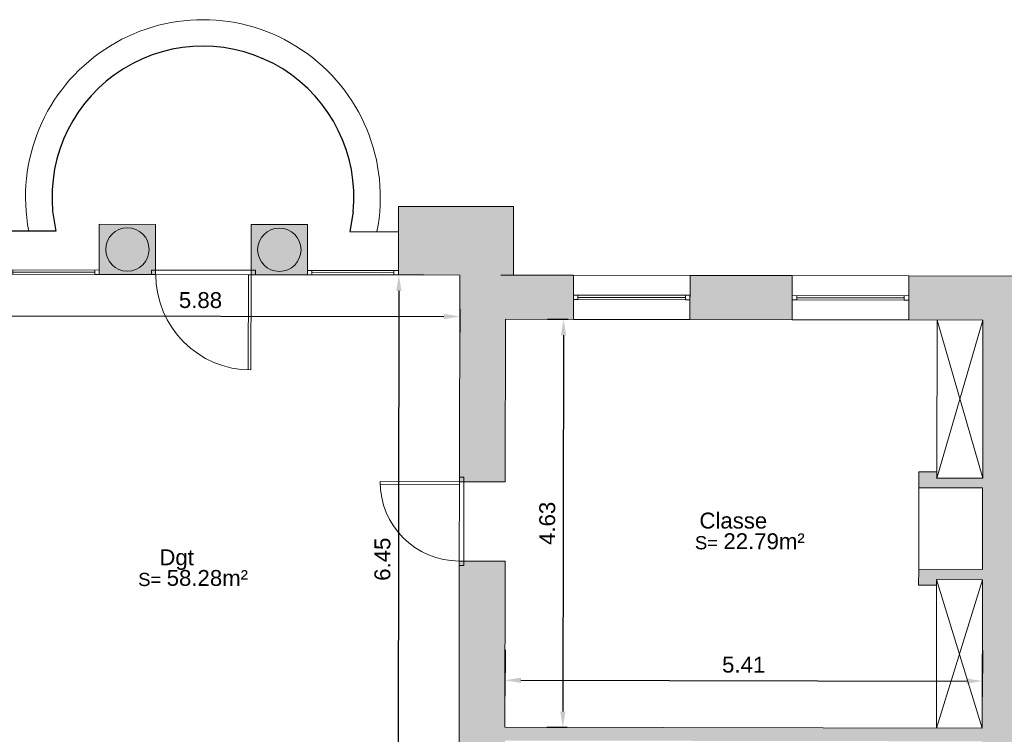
# Model space of a CAD drawing. Header units: metres. Extents: x -40 to 52, y -191 to 168.
# Tile 19 of 32: x -19 to -7, y -32 to -24. Entities that reach past the tile are written whole.
import ezdxf
from ezdxf.enums import TextEntityAlignment as Align

# ---------------------------------------------------------------- set-up
doc = ezdxf.new("R2010")
doc.units = ezdxf.units.M
doc.header["$LTSCALE"] = 2
doc.linetypes.add('CACHE', pattern=[0.375, 0.25, -0.125])
for name, color, linetype, lineweight in [('Cotation', 8, 'Continuous', 13), ('Etiq_Affectation', 7, 'Continuous', 18), ('Etiq_Surface', 7, 'Continuous', 18), ('Etiquette', 6, 'Continuous', 18), ('Hachures', 8, 'Continuous', 9), ('Menuiserie', 1, 'Continuous', 18), ('Menuiserie_cps', 7, 'Continuous', 18), ('Mur_coupe', 7, 'Continuous', 18), ('Mur_projeté', 8, 'CACHE', 13), ('Mur_vu', 8, 'Continuous', 18)]:
    doc.layers.add(name, color=color, linetype=linetype, lineweight=lineweight)
for name, color, linetype, lineweight, plot in [('Etiq_Mesure_ou_non', 6, 'Continuous', 18, False), ('Etiq_Num_appart', 6, 'Continuous', 18, False), ('Etiq_Num_lot', 6, 'Continuous', 18, False), ('Etiq_Typologie', 6, 'Continuous', 18, False), ('Menuiserie_seuil', 8, 'Continuous', 18, False)]:
    doc.layers.add(name, color=color, linetype=linetype, lineweight=lineweight, plot=plot)
doc.layers.add('Ferronneries', color=34, linetype='Continuous')
doc.styles.get("Standard").update_dxf_attribs({"font": 'arial.ttf'})
doc.dimstyles.get("Standard").update_dxf_attribs({"dimtxt": 0.18, "dimasz": 0.18, "dimexe": 0.18, "dimexo": 0.0625, "dimgap": 0.09, "dimtad": 1, "dimzin": 0, "dimdsep": 46, "dimtxsty": 'Standard', "dimcen": 0.09, "dimadec": 0, "dimazin": 0, "dimtfac": 1, "dimtdec": 4, "dimtofl": 0, "dimtmove": 0, "dimatfit": 3, "dimfxl": 0, "dimtolj": 1, "dimtzin": 0, "dimarcsym": 0})

# ---------------------------------------------------------------- blocks, each defined once
blk = doc.blocks.new('Fenetre_132')
blk.add_lwpolyline([(0.05, 0.05), (0.05, 0), (0, 0), (0, 0.05), (1.32, 0.05), (1.32, 0), (1.27, 0), (1.27, 0.05), (1.27, 0.025), (0.05, 0.025), (0.05, 0), (1.27, 0)])
blk = doc.blocks.new('Porte_Simple_Droite_90')
at = {"layer": 'Menuiserie_cps', "color": 1, "lineweight": 9}
for points in [[(0, 0), (0, 0.9)], [(0.03, 0.9), (0.03, 0), (0, 0)]]:
    blk.add_lwpolyline(points, dxfattribs=at)
at = {"layer": 'Menuiserie_cps', "lineweight": 9}
blk.add_arc((0, 0), 0.9, 0, 90, dxfattribs=at)
at = {"layer": 'Menuiserie_seuil'}
blk.add_lwpolyline([(-0.05, 0), (0.9500000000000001, 0), (0.9500000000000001, -0.05), (-0.05, -0.05)], close=True, dxfattribs=at)
blk = doc.blocks.new('Porte_Simple_Droite_108')
at = {"layer": 'Menuiserie_cps', "color": 1, "lineweight": 9}
for points in [[(0, 0), (0, 1.08)], [(0.03, 1.08), (0.03, 0), (0, 0)]]:
    blk.add_lwpolyline(points, dxfattribs=at)
at = {"layer": 'Menuiserie_cps', "lineweight": 9}
blk.add_arc((0, 0), 1.08, 0, 90, dxfattribs=at)
at = {"layer": 'Menuiserie_seuil'}
blk.add_lwpolyline([(-0.05, 0), (1.13, 0), (1.13, -0.05), (-0.05, -0.05)], close=True, dxfattribs=at)
blk = doc.blocks.new('Fenetre_103')
blk.add_lwpolyline([(0.05, 0.05), (0.05, 0), (0, 0), (0, 0.05), (1.03, 0.05), (1.03, 0), (0.98, 0), (0.98, 0.05), (0.98, 0.025), (0.05, 0.025), (0.05, 0), (0.98, 0)])
blk = doc.blocks.new('Etiquette_Copro')
at = {"layer": 'Etiq_Affectation'}
blk.add_attdef('AFFECTATION', text='', height=0.16, rotation=359.9999999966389, dxfattribs=at).set_placement((0, 0), align=Align.CENTER)
at = {"layer": 'Etiq_Mesure_ou_non'}
blk.add_attdef('MESURE', text='', height=0.16, rotation=359.9999999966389, dxfattribs=at).set_placement((-1.818989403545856e-12, 0.6861313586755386), align=Align.CENTER)
at = {"layer": 'Etiq_Num_appart'}
blk.add_attdef('NUMERO_APPARTEMENT', text='', height=0.16, rotation=359.9999999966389, dxfattribs=at).set_placement((0.002739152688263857, -0.4547106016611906), align=Align.CENTER)
at = {"layer": 'Etiq_Num_lot', "width": 0.7}
blk.add_attdef('NUMERO_LOT', text='', height=0.4, rotation=359.9999999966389, dxfattribs=at).set_placement((-9.094947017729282e-13, 0.227266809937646), align=Align.CENTER)
at = {"layer": 'Etiq_Surface'}
blk.add_text('S=', height=0.15, rotation=359.9999999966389, dxfattribs=at).set_placement((-0.4351251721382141, -0.236694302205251))
blk.add_attdef('SURFACE', text='', height=0.15, rotation=359.9999999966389, dxfattribs=at).set_placement((-0.112084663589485, -0.2874277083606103), align=Align.BOTTOM_LEFT)
at = {"layer": 'Etiq_Typologie'}
blk.add_attdef('TYPOLOGIE', text='', height=0.16, rotation=359.9999999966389, dxfattribs=at).set_placement((0.002739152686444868, -0.8547106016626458), align=Align.CENTER)
blk = doc.blocks.new('*D158')
at = {"layer": 'Cotation', "color": 0, "linetype": 'ByBlock', "lineweight": -2, "transparency": 16777216}
for p, q in [((-14.08319322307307, -26.5357748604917), (-14.54363119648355, -26.53499178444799)), ((-14.36393758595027, -26.71529765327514), (-14.37428646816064, -32.8002984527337)), ((-14.09415436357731, -32.98077513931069), (-14.55459233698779, -32.97999206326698))]:
    blk.add_line(p, q, dxfattribs=at)
at = {"layer": 'Cotation', "color": 0, "transparency": 16777216}
for points in [[(-14.39393754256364, -26.71524663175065), (-14.3339376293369, -26.71534867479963), (-14.36363145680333, -26.53529791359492)], [(-14.40428642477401, -32.80024743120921), (-14.34428651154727, -32.80034947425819), (-14.37459259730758, -32.98029819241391)]]:
    blk.add_solid(points, dxfattribs=at)
at = {"layer": 'Defpoints', "color": 0, "transparency": 16777216}
for p in [(-14.02069331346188, -26.53588115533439), (-14.37459259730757, -32.98029819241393), (-14.03165445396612, -32.98088143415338)]:
    blk.add_point(p, dxfattribs=at)
at = {"layer": 'Cotation', "color": 11, "transparency": 16777216, "insert": (-14.54911176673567, -29.75749192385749), "char_height": 0.18, "attachment_point": 5, "rotation": 89.90255601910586}
blk.add_mtext('\\A1;6.45', dxfattribs=at)
blk = doc.blocks.new('*D159')
at = {"layer": 'Cotation', "color": 0, "linetype": 'ByBlock', "lineweight": -2, "transparency": 16777216}
for p, q in [((-19.55296182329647, -26.91397287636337), (-19.55340780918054, -27.17620645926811)), ((-19.37310194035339, -26.99651284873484), (-13.85310992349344, -27.0059008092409)), ((-13.67297032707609, -26.92397309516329), (-13.67341631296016, -27.18620667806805))]:
    blk.add_line(p, q, dxfattribs=at)
at = {"layer": 'Cotation', "color": 0, "transparency": 16777216}
for points in [[(-19.3730509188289, -26.96651289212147), (-19.37315296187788, -27.02651280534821), (-19.5531016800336, -26.9962067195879)], [(-13.85305890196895, -26.97590085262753), (-13.85316094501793, -27.03590076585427), (-13.67311018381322, -27.00620693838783)]]:
    blk.add_solid(points, dxfattribs=at)
at = {"layer": 'Defpoints', "color": 0, "transparency": 16777216}
for p in [(-19.55285552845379, -26.85147296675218), (-13.67286403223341, -26.8614731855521), (-13.67311018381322, -27.00620693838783)]:
    blk.add_point(p, dxfattribs=at)
at = {"layer": 'Cotation', "color": 11, "transparency": 16777216, "insert": (-16.61279980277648, -26.82120708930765), "char_height": 0.18, "attachment_point": 5, "rotation": 359.9025560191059}
blk.add_mtext('\\A1;5.88', dxfattribs=at)
blk = doc.blocks.new('*D160')
at = {"layer": 'Cotation', "color": 0, "linetype": 'ByBlock', "lineweight": -2, "transparency": 16777216}
for p, q in [((-12.44560191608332, -27.03856066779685), (-12.67655185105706, -27.0381678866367)), ((-12.49685824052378, -27.21847375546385), (-12.50411268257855, -31.48398618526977)), ((-12.45346861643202, -31.6640725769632), (-12.6844185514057, -31.66367979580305))]:
    blk.add_line(p, q, dxfattribs=at)
at = {"layer": 'Cotation', "color": 0, "transparency": 16777216}
for points in [[(-12.52685819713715, -27.21842273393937), (-12.46685828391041, -27.21852477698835), (-12.49655211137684, -27.03847401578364)], [(-12.53411263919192, -31.48393516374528), (-12.47411272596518, -31.48403720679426), (-12.50441881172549, -31.66398592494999)]]:
    blk.add_solid(points, dxfattribs=at)
at = {"layer": 'Defpoints', "color": 0, "transparency": 16777216}
for p in [(-12.38310200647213, -27.03866696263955), (-12.50441881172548, -31.66398592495), (-12.39096870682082, -31.6641788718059)]:
    blk.add_point(p, dxfattribs=at)
at = {"layer": 'Cotation', "color": 11, "transparency": 16777216, "insert": (-12.68048520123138, -29.35092384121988), "char_height": 0.18, "attachment_point": 5, "rotation": 89.90255601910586}
blk.add_mtext('\\A1;4.63', dxfattribs=at)
blk = doc.blocks.new('*D161')
at = {"layer": 'Cotation', "color": 0, "linetype": 'ByBlock', "lineweight": -2, "transparency": 16777216}
for p, q in [((-13.15953399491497, -30.78376194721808), (-13.16042861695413, -31.30978743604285)), ((-7.747414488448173, -30.79296644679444), (-7.748309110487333, -31.31899193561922)), ((-12.98012274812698, -31.13009382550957), (-7.928002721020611, -31.13868606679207))]:
    blk.add_line(p, q, dxfattribs=at)
at = {"layer": 'Cotation', "color": 0, "transparency": 16777216}
for points in [[(-12.98007172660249, -31.1000938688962), (-12.98017376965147, -31.16009378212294), (-13.1601224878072, -31.12978769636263)], [(-7.927951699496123, -31.1086861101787), (-7.928053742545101, -31.16868602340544), (-7.748002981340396, -31.13899219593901)]]:
    blk.add_solid(points, dxfattribs=at)
at = {"layer": 'Defpoints', "color": 0, "transparency": 16777216}
for p in [(-13.15942770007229, -30.7212620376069), (-7.747308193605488, -30.73046653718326), (-7.748002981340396, -31.13899219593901)]:
    blk.add_point(p, dxfattribs=at)
at = {"layer": 'Cotation', "color": 11, "transparency": 16777216, "insert": (-10.45375660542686, -30.9543902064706), "char_height": 0.18, "attachment_point": 5, "rotation": 359.9025560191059}
blk.add_mtext('\\A1;5.41', dxfattribs=at)

msp = doc.modelspace()

# ---------------------------------------------------------------- hatches: boundary and pattern name
at = {"layer": 'Hachures'}
h = msp.add_hatch(color=256, dxfattribs=at)
h.dxf.hatch_style = 1
h.paths.add_polyline_path([(-12.38225164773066, -26.53866768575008), (-13.06412153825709, -26.53750801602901), (-13.06279854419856, -25.75960565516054), (-14.36775233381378, -25.75738629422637), (-14.36907532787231, -26.5352886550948), (-13.67231129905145, -26.53647365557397), (-13.67629489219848, -28.87877178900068), (-13.15629564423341, -28.87965616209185), (-13.15316240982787, -27.03735730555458), (-12.38310200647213, -27.03866696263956)])
h = msp.add_hatch(color=256, dxfattribs=at)
h.dxf.hatch_style = 1
h.paths.add_polyline_path([(-17.12126842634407, -25.96195577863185), (-17.76126750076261, -25.96086731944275), (-17.76223461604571, -26.52951784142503), (-17.12223554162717, -26.53060630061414)])
h.paths.add_polyline_path([(-17.68757179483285, -26.24531873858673, -1), (-17.19593124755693, -26.24615488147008, -1)], flags=16)
h.paths.add_polyline_path([(-17.19593124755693, -26.24615488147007, 1), (-17.68757179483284, -26.24531873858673, 1)], flags=0)
h = msp.add_hatch(color=256, dxfattribs=at)
h.dxf.hatch_style = 1
h.paths.add_polyline_path([(-17.68757179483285, -26.24531873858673, 1), (-17.19593124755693, -26.24615488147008, 1)])
h = msp.add_hatch(color=256, dxfattribs=at)
h.dxf.hatch_style = 1
h.paths.add_polyline_path([(-15.39810672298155, -25.96488639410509), (-16.03810579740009, -25.96379793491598), (-16.0390729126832, -26.53244845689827), (-15.39907383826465, -26.53353691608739)])
h.paths.add_polyline_path([(-15.96441009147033, -26.24824935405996, -1), (-15.47276954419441, -26.2490854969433, -1)], flags=16)
h.paths.add_polyline_path([(-15.47276954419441, -26.2490854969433, 1), (-15.96441009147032, -26.24824935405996, 1)], flags=16)
h = msp.add_hatch(color=256, dxfattribs=at)
h.dxf.hatch_style = 1
edge = h.paths.add_edge_path()
edge.add_line((-7.106624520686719, -27.20628061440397), (-6.219238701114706, -27.20778980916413))
edge.add_line((-6.219238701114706, -27.20778980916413), (-6.218721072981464, -26.903431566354))
edge.add_line((-6.218721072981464, -26.903431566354), (-7.11871977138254, -26.90190092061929))
edge.add_line((-7.11871977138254, -26.90190092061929), (-7.11811723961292, -26.5476205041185))
edge.add_line((-7.11811723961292, -26.5476205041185), (-8.58225714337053, -26.54513041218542))
edge.add_line((-8.58225714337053, -26.54513041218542), (-8.583107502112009, -27.04512968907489))
edge.add_line((-8.583107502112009, -27.04512968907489), (-7.741042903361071, -27.04656180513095))
edge.add_line((-7.741042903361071, -27.04656180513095), (-7.744090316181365, -28.83839874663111))
edge.add_line((-7.744090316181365, -28.83839874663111), (-8.264089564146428, -28.83751437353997))
edge.add_line((-8.264089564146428, -28.83751437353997), (-8.263972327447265, -28.76858080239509))
edge.add_line((-8.263972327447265, -28.76858080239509), (-8.467868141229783, -28.76823403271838))
edge.add_line((-8.467868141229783, -28.76823403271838), (-8.468174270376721, -28.94823377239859))
edge.add_line((-8.468174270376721, -28.94823377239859), (-7.744279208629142, -28.94946491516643))
edge.add_line((-7.744279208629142, -28.94946491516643), (-7.74585059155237, -29.87341652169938))
edge.add_line((-7.74585059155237, -29.87341652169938), (-8.469745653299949, -29.87218537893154))
edge.add_line((-8.469745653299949, -29.87218537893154), (-8.470051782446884, -30.05218511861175))
edge.add_line((-8.470051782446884, -30.05218511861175), (-8.266155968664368, -30.05253188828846))
edge.add_line((-8.266155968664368, -30.05253188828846), (-8.266048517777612, -29.98935224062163))
edge.add_line((-8.266048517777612, -29.98935224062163), (-7.746049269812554, -29.99023661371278))
edge.add_line((-7.746049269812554, -29.99023661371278), (-7.748909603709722, -31.67207371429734))
edge.add_line((-7.748909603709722, -31.67207371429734), (-13.16102911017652, -31.66286921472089))
edge.add_line((-13.16102911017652, -31.66286921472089), (-13.15782628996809, -29.77965486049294))
edge.add_line((-13.15782628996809, -29.77965486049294), (-13.67782553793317, -29.77877048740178))
edge.add_line((-13.67782553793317, -29.77877048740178), (-13.68150056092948, -31.93963360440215))
edge.add_line((-13.68150056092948, -31.93963360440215), (-13.1615013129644, -31.9405179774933))
edge.add_line((-13.1615013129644, -31.9405179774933), (-13.16128421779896, -31.81286899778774))
edge.add_line((-13.16128421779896, -31.81286899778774), (-7.74916471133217, -31.82207349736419))
edge.add_line((-7.74916471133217, -31.82207349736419), (-7.749419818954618, -31.97207328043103))
edge.add_line((-7.749419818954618, -31.97207328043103), (-7.234731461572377, -31.97294862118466))
edge.add_line((-7.234731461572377, -31.97294862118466), (-7.234324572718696, -31.73370355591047))
edge.add_line((-7.234324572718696, -31.73370355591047), (-7.18432464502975, -31.73378859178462))
edge.add_line((-7.18432464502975, -31.73378859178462), (-7.183474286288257, -31.23378931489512))
edge.add_line((-7.183474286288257, -31.23378931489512), (-7.233474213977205, -31.23370427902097))
edge.add_line((-7.233474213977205, -31.23370427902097), (-7.232590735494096, -30.71423104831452))
edge.add_arc((-6.048993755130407, -30.87405562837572), 1.194339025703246, 152.8712124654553, 172.3096986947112, ccw=False)
edge.add_line((-7.111936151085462, -30.32944643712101), (-7.106624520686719, -27.20628061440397))
h = msp.add_hatch(color=256, dxfattribs=at)
h.dxf.hatch_style = 1
h.paths.add_polyline_path([(-9.902255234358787, -26.54288546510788), (-11.06225355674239, -26.54091263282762), (-11.06310391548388, -27.0409119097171), (-9.90310559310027, -27.04288474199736)])

# ---------------------------------------------------------------- linework, layer by layer
at = {"layer": 'Ferronneries', "flags": 128}
for points in [[(-18.28875733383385, -25.81324598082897), (-18.25232202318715, -26.03805309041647), (-18.79139870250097, -26.03713627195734)], [(-14.88192622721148, -25.81904004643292), (-14.91912599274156, -26.04372192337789), (-14.36824090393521, -26.04465882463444)]]:
    msp.add_lwpolyline(points, dxfattribs=at)
at = {"layer": 'Ferronneries'}
msp.add_arc((-16.58506343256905, -25.65247823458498), 1.71126245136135, 354.4144033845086, 185.3907086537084, dxfattribs=at)
at = {"layer": 'Menuiserie', "flags": 128}
for points in [[(-8.264089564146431, -28.83751437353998), (-7.741042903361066, -27.04656180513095)], [(-8.261042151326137, -27.04567743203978), (-8.263972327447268, -28.76858080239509)], [(-7.744090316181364, -28.83839874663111), (-8.261042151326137, -27.0456774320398)], [(-8.26890885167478, -31.67118934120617), (-7.746049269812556, -29.99023661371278)], [(-7.748909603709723, -31.67207371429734), (-8.266048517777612, -29.98935224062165)], [(-8.26615596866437, -30.05253188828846), (-8.26890885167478, -31.67118934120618)]]:
    msp.add_lwpolyline(points, dxfattribs=at)
at = {"layer": 'Menuiserie'}
msp.add_point((-8.26408956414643, -28.83751437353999), dxfattribs=at)
at = {"layer": 'Mur_coupe'}
for p, q in [((-13.06279854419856, -25.75960565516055), (-14.36775233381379, -25.75738629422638)), ((-8.467868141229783, -28.76823403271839), (-8.468174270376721, -28.94823377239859)), ((-8.467868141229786, -28.76823403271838), (-8.263972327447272, -28.76858080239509)), ((-8.468174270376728, -28.94823377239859), (-7.744279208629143, -28.94946491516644)), ((-8.469745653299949, -29.87218537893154), (-8.470051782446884, -30.05218511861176)), ((-8.469745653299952, -29.87218537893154), (-7.745850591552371, -29.87341652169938)), ((-8.470051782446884, -30.05218511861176), (-8.26615596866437, -30.05253188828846))]:
    msp.add_line(p, q, dxfattribs=at)
at = {"layer": 'Mur_coupe', "flags": 128}
for points in [[(-14.36775233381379, -25.75738629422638), (-14.36907532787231, -26.5352886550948)], [(-13.06279854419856, -25.75960565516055), (-13.06412153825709, -26.53750801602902)], [(-17.76223461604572, -26.52951784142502), (-17.76126750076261, -25.96086731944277)], [(-17.76126750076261, -25.96086731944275), (-17.12126842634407, -25.96195577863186)], [(-17.12223554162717, -26.53060630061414), (-17.12126842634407, -25.96195577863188)], [(-16.0390729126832, -26.53244845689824), (-16.03810579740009, -25.96379793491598)], [(-16.03810579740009, -25.96379793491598), (-15.39810672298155, -25.96488639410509)], [(-15.39907383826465, -26.53353691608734), (-15.39810672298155, -25.96488639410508)], [(-17.76223461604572, -26.52951784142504), (-17.12223554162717, -26.53060630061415)], [(-16.0390729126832, -26.53244845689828), (-15.39907383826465, -26.53353691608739)], [(-14.36907532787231, -26.53528865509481), (-13.67231129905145, -26.53647365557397)], [(-13.67231129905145, -26.53647365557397), (-13.67629489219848, -28.87877178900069)], [(-13.20704914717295, -26.53726493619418), (-12.38225164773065, -26.53866768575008)], [(-12.38225164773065, -26.5386676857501), (-12.38310200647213, -27.03866696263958)], [(-11.06225355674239, -26.54091263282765), (-11.06310391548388, -27.04091190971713)], [(-11.0622535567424, -26.54091263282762), (-9.902255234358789, -26.54288546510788)], [(-9.902255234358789, -26.54288546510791), (-9.90310559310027, -27.04288474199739)], [(-8.58225714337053, -26.54513041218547), (-8.58310750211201, -27.04512968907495)], [(-8.58225714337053, -26.54513041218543), (-7.118117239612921, -26.5476205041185)], [(-13.15316240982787, -27.03735730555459), (-13.15629564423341, -28.87965616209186)], [(-13.15316240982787, -27.03735730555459), (-12.38310200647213, -27.03866696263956)], [(-11.06310391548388, -27.04091190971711), (-9.90310559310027, -27.04288474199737)], [(-8.58310750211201, -27.04512968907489), (-7.74104290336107, -27.04656180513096)], [(-7.744090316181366, -28.83839874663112), (-7.741042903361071, -27.04656180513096)], [(-8.263972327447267, -28.76858080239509), (-8.264089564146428, -28.83751437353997)], [(-13.67629489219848, -28.87877178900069), (-13.15629564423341, -28.87965616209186)], [(-8.264089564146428, -28.83751437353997), (-7.744090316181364, -28.83839874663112)], [(-7.745850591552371, -29.87341652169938), (-7.744279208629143, -28.94946491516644)], [(-13.67782553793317, -29.77877048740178), (-13.68150056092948, -31.93963360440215)], [(-13.67782553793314, -29.77877048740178), (-13.15782628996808, -29.77965486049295)], [(-13.1578262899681, -29.77965486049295), (-13.16102911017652, -31.66286921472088)], [(-8.266155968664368, -30.05253188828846), (-8.266048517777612, -29.98935224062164), (-7.746049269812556, -29.99023661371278)], [(-7.748909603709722, -31.67207371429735), (-7.746049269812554, -29.99023661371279)], [(-7.748909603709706, -31.67207371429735), (-13.16102911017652, -31.66286921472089)]]:
    msp.add_lwpolyline(points, dxfattribs=at)
at = {"layer": 'Mur_coupe'}
for centre in [(-17.44175152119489, -26.24573681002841), (-15.71858981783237, -26.24866742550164)]:
    msp.add_circle(centre, 0.2458206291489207, dxfattribs=at)
at = {"layer": 'Mur_projeté', "ltscale": 2, "flags": 128}
msp.add_lwpolyline([(-8.469745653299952, -29.87218537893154), (-8.468174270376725, -28.94823377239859)], dxfattribs=at)
at = {"layer": 'Mur_vu', "flags": 128}
for points in [[(-12.38225164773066, -26.53866768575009), (-11.06225355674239, -26.54091263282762)], [(-9.902255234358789, -26.54288546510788), (-8.58225714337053, -26.54513041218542)], [(-12.38310200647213, -27.03866696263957), (-11.06310391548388, -27.04091190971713)], [(-9.90310559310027, -27.04288474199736), (-8.58310750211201, -27.04512968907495)]]:
    msp.add_lwpolyline(points, dxfattribs=at)
at = {"layer": 'Mur_vu'}
msp.add_arc((-16.58506343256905, -25.65247823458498), 2.011262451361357, 348.7677860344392, 191.0373260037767, dxfattribs=at)

# ---------------------------------------------------------------- block references
at = {"layer": 'Etiquette'}
ref = msp.add_blockref('Etiquette_Copro', (-10.57126083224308, -29.40971693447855), dxfattribs=dict(at, rotation=359.9025560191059))
ref.add_attrib('AFFECTATION', 'Classe', dxfattribs={"layer": 'Etiq_Affectation', "height": 0.18, "rotation": 359.9025560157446}).set_placement((-10.57126083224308, -29.40971693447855), align=Align.CENTER)
ref.add_attrib('SURFACE', '22.79m²', dxfattribs={"layer": 'Etiq_Surface', "height": 0.18, "rotation": 359.9025560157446}).set_placement((-10.68383416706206, -29.69695360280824), align=Align.BOTTOM_LEFT)
ref = msp.add_blockref('Etiquette_Copro', (-16.88349544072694, -29.82595856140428), dxfattribs=dict(at, rotation=359.9025560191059))
ref.add_attrib('AFFECTATION', 'Dgt', dxfattribs={"layer": 'Etiq_Affectation', "height": 0.18, "rotation": 359.9025560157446}).set_placement((-16.88349544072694, -29.82595856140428), align=Align.CENTER)
ref.add_attrib('SURFACE', '58.28m²', dxfattribs={"layer": 'Etiq_Surface', "height": 0.18, "rotation": 359.9025560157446}).set_placement((-16.99606877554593, -30.11319522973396), align=Align.BOTTOM_LEFT)
at = {"layer": 'Menuiserie'}
for name, p, rotation in [('Fenetre_103', (-18.79223312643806, -26.52776610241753), 359.9025560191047), ('Porte_Simple_Droite_108', (-16.0390729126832, -26.53244845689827), 179.9025560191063), ('Fenetre_103', (-15.39907383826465, -26.53353691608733), 359.9025560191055), ('Fenetre_132', (-12.38271934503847, -26.81366728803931), 359.9025560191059), ('Fenetre_132', (-9.902722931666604, -26.81788506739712), 359.9025560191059)]:
    msp.add_blockref(name, p, dxfattribs=dict(at, rotation=rotation))
at = {"layer": 'Menuiserie', "xscale": -1, "rotation": 89.9025560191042}
msp.add_blockref('Porte_Simple_Droite_90', (-13.67629489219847, -28.87877178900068), dxfattribs=at)

# ---------------------------------------------------------------- dimensions: what is measured, and where the dimension line sits
at = {"layer": 'Cotation'}
for base, p1, p2, angle, picture, middle in [((-14.37459259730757, -32.98029819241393), (-14.02069331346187, -26.53588115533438), (-14.03165445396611, -32.98088143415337), 89.90255601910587, '*D158', (-14.54911176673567, -29.75749192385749)), ((-13.67311018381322, -27.00620693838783), (-19.55285552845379, -26.85147296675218), (-13.67286403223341, -26.8614731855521), 359.9025560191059, '*D159', (-16.61279980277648, -26.82120708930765)), ((-12.50441881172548, -31.66398592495), (-12.38310200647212, -27.03866696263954), (-12.39096870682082, -31.66417887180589), 89.90255601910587, '*D160', (-12.68048520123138, -29.35092384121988)), ((-7.748002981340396, -31.13899219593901), (-13.15942770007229, -30.7212620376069), (-7.747308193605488, -30.73046653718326), 359.9025560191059, '*D161', (-10.45375660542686, -30.9543902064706))]:
    dim = msp.add_linear_dim(base=base, p1=p1, p2=p2, angle=angle, dimstyle='Standard', override={"dimpost": '<>', "dimclrt": 11, "dimfxl": 5}, dxfattribs=at)
    dim.commit()
    dim.dimension.update_dxf_attribs({"geometry": picture, "text_midpoint": middle})

doc.saveas('drawing.dxf')
